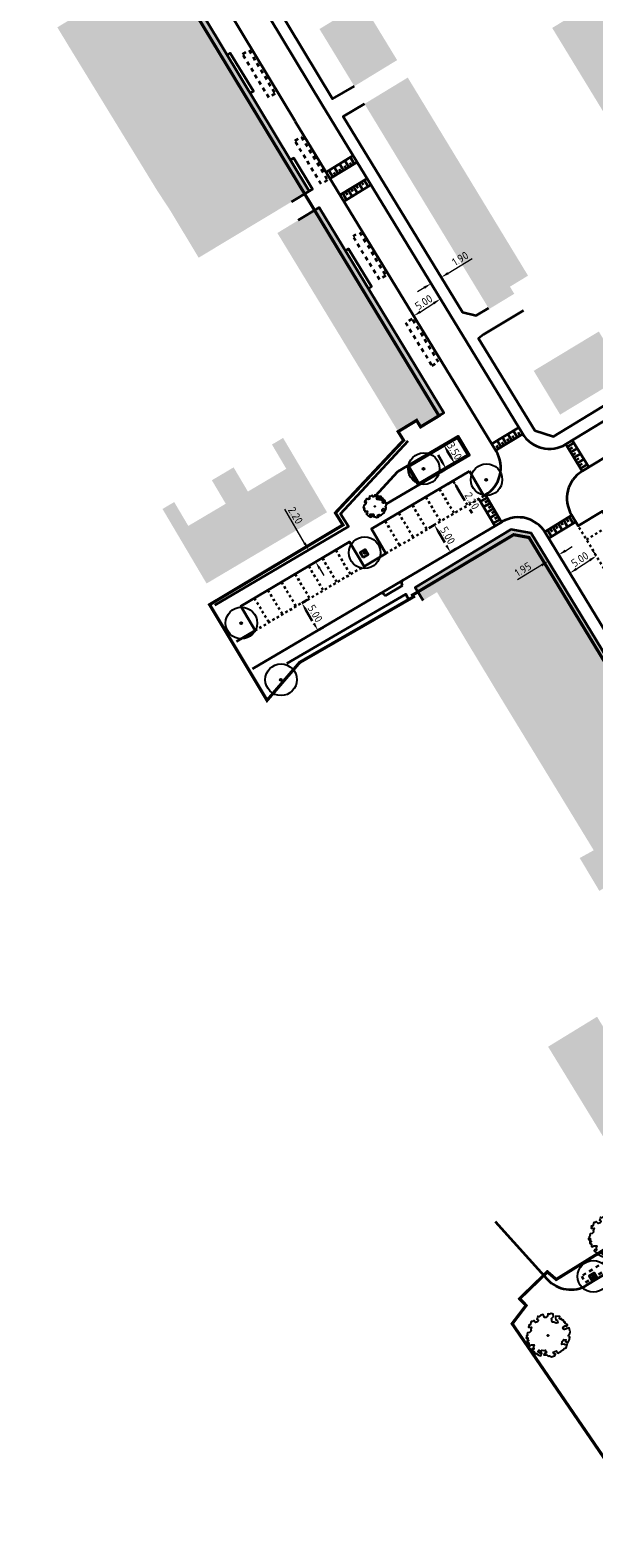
# Model space of a CAD drawing. Header units: metres. Extents: x 133860 to 134314, y 432787 to 433419.
# Tile 2 of 25: x 134029 to 134119, y 432787 to 433026. Entities that reach past the tile are written whole.
import ezdxf

# ---------------------------------------------------------------- set-up
doc = ezdxf.new("R2010")
doc.units = ezdxf.units.M
doc.linetypes.add('ACAD_ISO02W100', pattern=[15, 12, -3])
doc.linetypes.add('XX-HIDDEN', pattern=[4, 2, -2])
doc.layers.get('DEFPOINTS').update_dxf_attribs({"color": 201, "lineweight": 0})
for name, color, linetype, lineweight in [('B-WE-GR-BOOM-S', 90, 'Continuous', 25), ('B-WE-KG-WERKGRENS-G', 7, 'XX-WERKGRENS', 35), ('N-XX-GR-BOOM-S', 90, 'Continuous', 25), ('N-XX-GR-HAAG-G', 90, 'GR-HAAG1', 35), ('N-XX-VH-KANTOPSLUITING_ACHTERKANTBAND-G', 50, 'Continuous', 35), ('N-XX-VH-MATERIAALGRENS-G', 7, 'XX-HIDDEN', 35), ('X-XX-AL-M', 7, 'Continuous', 18)]:
    doc.layers.add(name, color=color, linetype=linetype, lineweight=lineweight)
doc.layers.add('B-XX-AL-ARC-bebouwing', color=254, linetype='Continuous')
doc.styles.add('NLCS-ISO-M500-T25', font='NLCS-ISO.ttf', dxfattribs={"height": 1.25})
doc.linetypes.add('GR-HAAG1', pattern='A,6,[176,NLCS.shx,S=0.125,R=0,X=0,Y=0],-2', length=8)
doc.linetypes.add('XX-WERKGRENS', pattern='A,0,[137,NLCS.SHX,S=0.5,R=0,X=0,Y=0],-30', length=30)
doc.dimstyles.new('NLCS-M500-T25-PIJL_L2_H1', dxfattribs={"dimscale": 0.5, "dimtxt": 2.5, "dimasz": 2.5, "dimexe": 2, "dimexo": 2, "dimgap": 0.7, "dimtad": 1, "dimzin": 0, "dimdsep": 46, "dimtxsty": 'NLCS-ISO-M500-T25', "dimcen": 2.5, "dimdle": 2, "dimclrd": 256, "dimclre": 256, "dimclrt": 7, "dimadec": 1, "dimazin": 0, "dimtfac": 1, "dimtdec": 3, "dimtofl": 0, "dimtmove": 0, "dimatfit": 3, "dimfxl": 2, "dimfxlon": 1, "dimtfillclr": 256, "dimtolj": 1, "dimtzin": 0, "dimlwd": -1, "dimlwe": -1, "dimarcsym": 0})

# ---------------------------------------------------------------- blocks, each defined once
blk = doc.blocks.new('SGR-BOOM_KROON-SO')
at = {"ltscale": 0.1}
h = blk.add_hatch(color=256, dxfattribs=at)
edge = h.paths.add_edge_path()
edge.add_arc((0, 0), 0.15, 0, 360)
for radius in [2.5, 0.045]:
    blk.add_circle((0.04, 0.02), radius)
blk.add_circle((0, 0), 0.15, dxfattribs=at)
blk = doc.blocks.new('*D93')
at = {"layer": 'DEFPOINTS', "color": 0, "transparency": 16777216}
for p in [(134111.02, 432942.38), (134111.32, 432941.89), (134112.69, 432943.39)]:
    blk.add_point(p, dxfattribs=at)
at = {"layer": 'X-XX-AL-M', "transparency": 16777216}
for p, q in [((134114.05, 432943.55), (134115.12, 432944.2)), ((134111.32, 432941.89), (134111.84, 432941.04)), ((134112.98, 432942.9), (134113.5, 432942.05)), ((134110.25, 432941.24), (134106.45, 432938.93))]:
    blk.add_line(p, q, dxfattribs=at)
for points in [[(134110.14, 432941.42), (134110.36, 432941.06), (134111.32, 432941.89)], [(134113.94, 432943.73), (134114.16, 432943.37), (134112.98, 432942.9)]]:
    blk.add_solid(points, dxfattribs=at)
at = {"layer": 'X-XX-AL-M', "color": 7, "transparency": 16777216, "insert": (134107.31, 432940.59), "char_height": 1.25, "attachment_point": 5, "rotation": 31.2945, "style": 'NLCS-ISO-M500-T25'}
blk.add_mtext('\\A1;1.95', dxfattribs=at)
blk = doc.blocks.new('SGR-BOOM_06')
at = {"linetype": 'Continuous', "flags": 128}
blk.add_lwpolyline([(2.7, 3.52), (2.53, 3.94), (2.2, 4.06), (1.94, 4.52), (1.27, 4.69), (0.86, 4.52), (1.11, 4.27), (1.06, 3.81), (0.23, 3.98), (0.35, 4.32), (0.18, 4.69), (-0.15, 4.61), (-0.49, 4.69), (-1.15, 4.65), (-1.49, 4.48), (-1.95, 4.57), (-2.54, 4.11), (-2.12, 3.9), (-1.99, 3.64), (-1.58, 3.44), (-1.99, 2.89), (-2.54, 2.77), (-2.92, 3.1), (-2.62, 3.22), (-2.87, 3.86), (-3.63, 3.43), (-4, 3.02), (-3.79, 2.85), (-4, 2.51), (-4.42, 2.35), (-4.72, 2.05), (-5.01, 1.21), (-3.88, 0.92), (-3.71, 0.54), (-4, 0.29), (-4.51, 0.29), (-4.6, 0.56), (-5.09, 0.38), (-4.76, -0.17), (-4.93, -0.38), (-4.72, -0.54), (-4.88, -1.01), (-4.53, -1.18), (-4.72, -1.55), (-4.42, -1.59), (-4.29, -1.71), (-4.62, -2.11), (-3.92, -2.68), (-3.67, -2.43), (-3.46, -1.97), (-3.63, -1.76), (-3.42, -1.17), (-3.12, -1.34), (-2.79, -1.76), (-2.5, -2.01), (-2.79, -2.81), (-3.42, -2.93), (-3.67, -3.39), (-3.33, -3.77), (-2.83, -3.9), (-2.77, -4.02), (-2.71, -4.15), (-2.33, -3.73), (-1.83, -3.73), (-1.57, -3.9), (-1.7, -4.27), (-1.7, -4.61), (-1.15, -4.74), (-0.61, -4.69), (-0.49, -4.94), (-0.23, -4.65), (0.1, -4.48), (-0.06, -4.01), (0.27, -3.9), (0.77, -4.02), (0.86, -4.61), (1.15, -4.57), (1.44, -4.74), (2.07, -4.23), (2.37, -4.36), (2.32, -4.15), (2.66, -3.98), (2.41, -3.73), (2.11, -3.64), (2.57, -3.23), (2.62, -2.98), (3.16, -2.85), (3.54, -3.06), (3.79, -2.81), (3.77, -2.63), (4.12, -2.63), (4.12, -2.39), (4.46, -2.26), (4.46, -2.05), (4.08, -2.05), (4.54, -1.59), (4.25, -1.42), (4.63, -1.55), (4.75, -1.26), (4.54, -0.92), (4.84, -0.46), (4.67, -0.25), (4.25, -0.25), (3.75, 0.08), (4.08, 0.29), (4.38, 0.84), (4.54, 0.59), (4.88, 0.71), (4.67, 1.43), (4.71, 1.89), (4.5, 1.97), (4.16, 2.64), (3.83, 3.01), (3.37, 2.6), (3.66, 2.43), (3.91, 1.8), (3.54, 1.72), (3.33, 2.14), (2.99, 2.05), (2.66, 2.31), (2.24, 2.51), (2.45, 2.68), (2.32, 2.93), (2.53, 3.18), (2.87, 3.06), (3.16, 3.23)], close=True, dxfattribs=at)
blk.add_circle((0, 0), 0.15)
blk = doc.blocks.new('*D152')
at = {"layer": 'DEFPOINTS', "color": 0, "transparency": 16777216}
for p in [(134094.24, 432983.39), (134094.25, 432983.37), (134090.02, 432980.7)]:
    blk.add_point(p, dxfattribs=at)
at = {"layer": 'X-XX-AL-M', "transparency": 16777216}
for p, q in [((134091.08, 432981.35), (134093.19, 432982.7)), ((134094.25, 432983.37), (134094.78, 432982.53)), ((134090.03, 432980.68), (134090.57, 432979.84))]:
    blk.add_line(p, q, dxfattribs=at)
for points in [[(134093.08, 432982.87), (134093.3, 432982.52), (134094.25, 432983.37)], [(134090.97, 432981.53), (134091.2, 432981.18), (134090.03, 432980.68)]]:
    blk.add_solid(points, dxfattribs=at)
at = {"layer": 'X-XX-AL-M', "color": 7, "transparency": 16777216, "insert": (134091.61, 432982.85), "char_height": 1.25, "attachment_point": 5, "rotation": 32.5276, "style": 'NLCS-ISO-M500-T25'}
blk.add_mtext('\\A1;5.00', dxfattribs=at)
blk = doc.blocks.new('*D193')
at = {"layer": 'DEFPOINTS', "color": 0, "transparency": 16777216}
for p in [(134118.94, 432942.73), (134118.99, 432942.65), (134114.8, 432939.92)]:
    blk.add_point(p, dxfattribs=at)
at = {"layer": 'X-XX-AL-M', "transparency": 16777216}
for p, q in [((134115.8, 432940.68), (134117.89, 432942.05)), ((134118.94, 432942.73), (134118.39, 432943.57)), ((134114.75, 432940), (134114.2, 432940.83))]:
    blk.add_line(p, q, dxfattribs=at)
for points in [[(134117.78, 432942.22), (134118, 432941.87), (134118.94, 432942.73)], [(134115.68, 432940.85), (134115.91, 432940.5), (134114.75, 432940)]]:
    blk.add_solid(points, dxfattribs=at)
at = {"layer": 'X-XX-AL-M', "color": 7, "transparency": 16777216, "insert": (134116.31, 432942.18), "char_height": 1.25, "attachment_point": 5, "rotation": 33.1321, "style": 'NLCS-ISO-M500-T25'}
blk.add_mtext('\\A1;5.00', dxfattribs=at)
blk = doc.blocks.new('*D197')
at = {"layer": 'DEFPOINTS', "color": 0, "transparency": 16777216}
for p in [(134072.5, 432943.16), (134074.5, 432941.78), (134073.62, 432941.26)]:
    blk.add_point(p, dxfattribs=at)
at = {"layer": 'X-XX-AL-M', "transparency": 16777216}
for p, q in [((134072.75, 432944.75), (134069.6, 432950.12)), ((134073.37, 432943.67), (134074.25, 432944.18)), ((134074.48, 432941.77), (134075.36, 432942.29)), ((134075.14, 432940.7), (134075.77, 432939.63))]:
    blk.add_line(p, q, dxfattribs=at)
for points in [[(134072.93, 432944.86), (134072.57, 432944.65), (134073.39, 432943.68)], [(134075.32, 432940.81), (134074.96, 432940.6), (134074.5, 432941.78)]]:
    blk.add_solid(points, dxfattribs=at)
at = {"layer": 'X-XX-AL-M', "color": 7, "transparency": 16777216, "insert": (134071.31, 432949.13), "char_height": 1.25, "attachment_point": 5, "rotation": 300.4789, "style": 'NLCS-ISO-M500-T25'}
blk.add_mtext('\\A1;2.20', dxfattribs=at)
blk = doc.blocks.new('*D198')
at = {"layer": 'DEFPOINTS', "color": 0, "transparency": 16777216}
for p in [(134094.76, 432960.32), (134094.85, 432960.37), (134096.63, 432957.36)]:
    blk.add_point(p, dxfattribs=at)
at = {"layer": 'N-XX-VH-MATERIAALGRENS-G', "transparency": 16777216}
for p, q in [((134094.76, 432960.32), (134093.89, 432959.81)), ((134095.9, 432958.38), (134095.39, 432959.24)), ((134096.53, 432957.3), (134095.67, 432956.79))]:
    blk.add_line(p, q, dxfattribs=at)
for points in [[(134095.57, 432959.34), (134095.21, 432959.13), (134094.76, 432960.32)], [(134096.08, 432958.48), (134095.72, 432958.27), (134096.53, 432957.3)]]:
    blk.add_solid(points, dxfattribs=at)
at = {"layer": 'N-XX-VH-MATERIAALGRENS-G', "color": 7, "transparency": 16777216, "insert": (134096.48, 432959.3), "char_height": 1.25, "attachment_point": 5, "rotation": 300.4789, "style": 'NLCS-ISO-M500-T25'}
blk.add_mtext('\\A1;3.50', dxfattribs=at)
blk = doc.blocks.new('*D199')
at = {"layer": 'DEFPOINTS', "color": 0, "transparency": 16777216}
for p in [(134096, 432956.99), (134096.27, 432954.59), (134097.12, 432955.09)]:
    blk.add_point(p, dxfattribs=at)
at = {"layer": 'N-XX-VH-MATERIAALGRENS-G', "transparency": 16777216}
for p, q in [((134094.52, 432957.56), (134093.88, 432958.64)), ((134095.15, 432956.49), (134094.29, 432955.98)), ((134096.27, 432954.59), (134095.4, 432954.08)), ((134096.9, 432953.51), (134099.28, 432949.46))]:
    blk.add_line(p, q, dxfattribs=at)
for points in [[(134094.7, 432957.67), (134094.34, 432957.46), (134095.15, 432956.49)], [(134097.08, 432953.62), (134096.72, 432953.41), (134096.27, 432954.59)]]:
    blk.add_solid(points, dxfattribs=at)
at = {"layer": 'N-XX-VH-MATERIAALGRENS-G', "color": 7, "transparency": 16777216, "insert": (134099.25, 432951.44), "char_height": 1.25, "attachment_point": 5, "rotation": 300.4789, "style": 'NLCS-ISO-M500-T25'}
blk.add_mtext('\\A1;2.20', dxfattribs=at)
blk = doc.blocks.new('*D200')
at = {"layer": 'DEFPOINTS', "color": 0, "transparency": 16777216}
for p in [(134093.29, 432947.62), (134095.83, 432943.31), (134095.83, 432943.31)]:
    blk.add_point(p, dxfattribs=at)
at = {"layer": 'N-XX-VH-MATERIAALGRENS-G', "transparency": 16777216}
for p, q in [((134093.29, 432947.62), (134092.43, 432947.11)), ((134093.92, 432946.54), (134095.19, 432944.39)), ((134095.83, 432943.31), (134096.69, 432943.82))]:
    blk.add_line(p, q, dxfattribs=at)
for points in [[(134094.1, 432946.65), (134093.75, 432946.43), (134093.29, 432947.62)], [(134095.37, 432944.49), (134095.01, 432944.28), (134095.83, 432943.31)]]:
    blk.add_solid(points, dxfattribs=at)
at = {"layer": 'N-XX-VH-MATERIAALGRENS-G', "color": 7, "transparency": 16777216, "insert": (134095.4, 432945.96), "char_height": 1.25, "attachment_point": 5, "rotation": 300.4789, "style": 'NLCS-ISO-M500-T25'}
blk.add_mtext('\\A1;5.00', dxfattribs=at)
blk = doc.blocks.new('*D201')
at = {"layer": 'DEFPOINTS', "color": 0, "transparency": 16777216}
for p in [(134072.12, 432935.16), (134074.66, 432930.85), (134074.85, 432930.97)]:
    blk.add_point(p, dxfattribs=at)
at = {"layer": 'N-XX-VH-MATERIAALGRENS-G', "transparency": 16777216}
for p, q in [((134072.32, 432935.27), (134073.18, 432935.78)), ((134072.95, 432934.2), (134074.22, 432932.04)), ((134074.85, 432930.97), (134075.72, 432931.47))]:
    blk.add_line(p, q, dxfattribs=at)
for points in [[(134073.13, 432934.3), (134072.77, 432934.09), (134072.32, 432935.27)], [(134074.4, 432932.15), (134074.04, 432931.94), (134074.85, 432930.97)]]:
    blk.add_solid(points, dxfattribs=at)
at = {"layer": 'N-XX-VH-MATERIAALGRENS-G', "color": 7, "transparency": 16777216, "insert": (134074.43, 432933.61), "char_height": 1.25, "attachment_point": 5, "rotation": 300.4789, "style": 'NLCS-ISO-M500-T25'}
blk.add_mtext('\\A1;5.00', dxfattribs=at)
blk = doc.blocks.new('*D202')
at = {"layer": 'DEFPOINTS', "color": 0, "transparency": 16777216}
for p in [(134094.39, 432986.79), (134093.62, 432984.4), (134095.24, 432985.39)]:
    blk.add_point(p, dxfattribs=at)
at = {"layer": 'X-XX-AL-M', "transparency": 16777216}
for p, q in [((134095.45, 432987.44), (134099.25, 432989.76)), ((134094.72, 432986.24), (134093.86, 432987.65)), ((134091.7, 432985.15), (134090.63, 432984.5)), ((134093.1, 432985.25), (134092.24, 432986.66))]:
    blk.add_line(p, q, dxfattribs=at)
for points in [[(134095.34, 432987.62), (134095.56, 432987.27), (134094.39, 432986.79)], [(134091.59, 432985.33), (134091.8, 432984.98), (134092.76, 432985.8)]]:
    blk.add_solid(points, dxfattribs=at)
at = {"layer": 'X-XX-AL-M', "color": 7, "transparency": 16777216, "insert": (134097.38, 432989.76), "char_height": 1.25, "attachment_point": 5, "rotation": 31.3591, "style": 'NLCS-ISO-M500-T25'}
blk.add_mtext('\\A1;1.90', dxfattribs=at)

msp = doc.modelspace()

# ---------------------------------------------------------------- hatches: boundary and pattern name
at = {"layer": 'B-XX-AL-ARC-bebouwing'}
h = msp.add_hatch(color=256, dxfattribs=at)
h.dxf.hatch_style = 1
h.paths.add_polyline_path([(134062.691, 433018.382), (134059.904, 433023.011), (134057.285, 433027.362), (134054.456, 433032.061), (134051.751, 433036.555), (134045.067, 433032.531), (134043.011, 433031.293), (134042.701, 433031.807), (134033.627, 433026.345), (134035.112, 433023.877), (134036.661, 433021.348), (134038.636, 433018.123), (134040.476, 433015.121), (134042.179, 433012.34), (134044, 433009.365), (134045.892, 433006.279), (134047.609, 433003.475), (134049.418, 433000.522), (134051.493, 432997.364), (134053.23, 432994.478), (134054.968, 432991.592), (134055.988, 432989.898), (134066.81, 432996.412), (134072.771, 433000), (134073.495, 433000.436), (134070.661, 433005.144), (134067.999, 433009.566), (134065.267, 433014.104)])
h = msp.add_hatch(color=256, dxfattribs=at)
h.dxf.hatch_style = 1
h.paths.add_polyline_path([(134084.208, 433026.384), (134081.882, 433030.201), (134075.111, 433026.076), (134077.437, 433022.259)])
h = msp.add_hatch(color=256, dxfattribs=at)
h.dxf.hatch_style = 1
h.paths.add_polyline_path([(134121.338, 433025.715), (134118.553, 433030.281), (134111.937, 433026.245), (134114.722, 433021.679)])
h = msp.add_hatch(color=256, dxfattribs=at)
h.dxf.hatch_style = 1
h.paths.add_polyline_path([(134087.394, 433021.154), (134084.208, 433026.384), (134077.437, 433022.259), (134080.623, 433017.029)])
h = msp.add_hatch(color=256, dxfattribs=at)
h.dxf.hatch_style = 1
h.paths.add_polyline_path([(134121.338, 433025.715), (134114.722, 433021.679), (134117.389, 433017.307), (134124.005, 433021.343)])
h = msp.add_hatch(color=256, dxfattribs=at)
h.dxf.hatch_style = 1
h.paths.add_polyline_path([(134124.005, 433021.343), (134117.389, 433017.307), (134120.161, 433012.763), (134126.777, 433016.799)])
h = msp.add_hatch(color=256, dxfattribs=at)
h.dxf.hatch_style = 1
h.paths.add_polyline_path([(134089.08, 433018.392), (134082.236, 433014.235), (134085.012, 433009.665), (134091.856, 433013.822)])
h = msp.add_hatch(color=256, dxfattribs=at)
h.dxf.hatch_style = 1
h.paths.add_polyline_path([(134094.536, 433009.409), (134091.856, 433013.822), (134085.012, 433009.665), (134087.692, 433005.252)])
h = msp.add_hatch(color=256, dxfattribs=at)
h.dxf.hatch_style = 1
h.paths.add_polyline_path([(134097.218, 433004.992), (134094.536, 433009.409), (134087.692, 433005.252), (134090.374, 433000.835)])
h = msp.add_hatch(color=256, dxfattribs=at)
h.dxf.hatch_style = 1
h.paths.add_polyline_path([(134100.152, 433000.162), (134099.922, 433000.54), (134097.218, 433004.992), (134090.374, 433000.835), (134090.881, 433000), (134093.307, 432996.005)])
h = msp.add_hatch(color=256, dxfattribs=at)
h.dxf.hatch_style = 1
h.paths.add_polyline_path([(134103.007, 432995.46), (134100.25, 433000), (134100.152, 433000.162), (134093.307, 432996.005), (134096.163, 432991.304)])
h = msp.add_hatch(color=256, dxfattribs=at)
h.dxf.hatch_style = 1
h.paths.add_polyline_path([(134080.532, 432988.784), (134077.823, 432993.236), (134075.036, 432997.816), (134068.443, 432993.804), (134071.23, 432989.224), (134073.938, 432984.772), (134076.647, 432980.32), (134079.355, 432975.869), (134082.064, 432971.417), (134084.773, 432966.965), (134091.367, 432970.977), (134088.658, 432975.429), (134085.95, 432979.88), (134083.241, 432984.332)])
h = msp.add_hatch(color=256, dxfattribs=at)
h.dxf.hatch_style = 1
h.paths.add_polyline_path([(134105.863, 432990.759), (134103.007, 432995.46), (134096.163, 432991.304), (134099.018, 432986.602)])
h = msp.add_hatch(color=256, dxfattribs=at)
h.dxf.hatch_style = 1
h.paths.add_polyline_path([(134108.113, 432987.054), (134105.863, 432990.759), (134099.018, 432986.602), (134101.856, 432981.931), (134101.952, 432981.772), (134105.934, 432984.19), (134105.251, 432985.315)])
h = msp.add_hatch(color=256, dxfattribs=at)
h.dxf.hatch_style = 1
h.paths.add_polyline_path([(134119.309, 432978.218), (134114.223, 432975.146), (134118.405, 432968.223), (134123.49, 432971.294)])
h = msp.add_hatch(color=256, dxfattribs=at)
h.dxf.hatch_style = 1
h.paths.add_polyline_path([(134114.223, 432975.146), (134109.01, 432971.998), (134113.191, 432965.074), (134118.405, 432968.223)])
h = msp.add_hatch(color=256, dxfattribs=at)
h.dxf.hatch_style = 1
h.paths.add_polyline_path([(134091.367, 432970.977), (134084.773, 432966.965), (134087.56, 432962.385), (134090.481, 432964.163), (134091.115, 432963.12), (134091.293, 432963.228), (134094.788, 432965.355)])
h = msp.add_hatch(color=256, dxfattribs=at)
h.dxf.hatch_style = 1
h.paths.add_polyline_path([(134076.299, 432949.633), (134069.349, 432961.383), (134067.585, 432960.34), (134069.857, 432956.499), (134066.906, 432954.753), (134063.779, 432952.903), (134061.517, 432956.726), (134059.94, 432955.793), (134058.075, 432954.69), (134060.274, 432950.972), (134057.584, 432949.381), (134054.349, 432947.468), (134052.116, 432951.244), (134050.264, 432950.149), (134057.238, 432938.358), (134062.251, 432941.323), (134066.789, 432944.008)])
h = msp.add_hatch(color=256, dxfattribs=at)
h.dxf.hatch_style = 1
h.paths.add_polyline_path([(134076.299, 432949.633), (134069.349, 432961.383), (134067.585, 432960.34), (134069.857, 432956.499), (134066.906, 432954.753), (134063.779, 432952.903), (134061.517, 432956.726), (134059.94, 432955.793), (134058.075, 432954.69), (134060.274, 432950.972), (134057.584, 432949.381), (134054.349, 432947.468), (134052.116, 432951.244), (134050.264, 432950.149), (134057.238, 432938.358), (134062.251, 432941.323), (134066.789, 432944.008), (134071.53, 432946.812)])
h = msp.add_hatch(color=256, dxfattribs=at)
h.dxf.hatch_style = 1
h.paths.add_polyline_path([(134121.6, 432925.15), (134108.612, 432946.342), (134105.378, 432946.895), (134090.255, 432937.715), (134091.521, 432935.668), (134091.829, 432935.855), (134093.7, 432936.991), (134096.844, 432931.78), (134099.91, 432926.698), (134102.977, 432921.615), (134103.302, 432921.077), (134106.066, 432916.546), (134109.158, 432911.479), (134112.249, 432906.413), (134115.34, 432901.346), (134118.509, 432896.152), (134116.29, 432894.93), (134119.398, 432889.723), (134121.569, 432891.06), (134124.745, 432885.889), (134127.84, 432880.849), (134130.936, 432875.807), (134134.033, 432870.765), (134137.129, 432865.723), (134140.225, 432860.682), (134143.321, 432855.641), (134146.288, 432850.809), (134144.386, 432849.659), (134144.19, 432849.54), (134145.221, 432847.837), (134160.545, 432857.217), (134160.968, 432860.213), (134152.225, 432874.665), (134151.801, 432875.367), (134146.005, 432884.948), (134145.535, 432885.725), (134139.92, 432895.007), (134139.471, 432895.75), (134135.237, 432902.748), (134132.973, 432901.308), (134131.954, 432902.154), (134134.583, 432903.762)])
h = msp.add_hatch(color=256, dxfattribs=at)
h.dxf.hatch_style = 1
h.paths.add_polyline_path([(134121.945, 432865.063), (134119.034, 432869.818), (134111.29, 432865.077), (134114.26, 432860.225), (134116.988, 432855.769), (134119.86, 432851.078), (134122.614, 432846.58), (134125.495, 432841.874), (134133.18, 432846.712), (134130.299, 432851.418), (134127.545, 432855.916), (134124.673, 432860.607)])

# ---------------------------------------------------------------- linework, layer by layer
msp.add_line((134106.282, 432833.684), (134111.712, 432827.667))
at = {"layer": 'B-WE-KG-WERKGRENS-G', "linetype": 'ACAD_ISO02W100', "ltscale": 0.2, "const_width": 0.5, "flags": 128}
msp.add_lwpolyline([(133876.119, 433170.393), (133877.601, 433171.792), (133886.823, 433158.862), (133877.946, 433152.192), (133905.866, 433113.146), (133909.714, 433104.864), (133925.215, 433080.405), (133929.948, 433077.023), (133960.91, 433027.75), (133993.38, 433046.759), (134012.691, 433058.563), (134011.841, 433058.277), (134028.125, 433067.541), (134027.375, 433068.849), (134030.06, 433070.532), (134094.013, 432964.89), (134091.108, 432963.131), (134090.481, 432964.163), (134087.559, 432962.387), (134088.413, 432961.012), (134077.63, 432949.53), (134078.824, 432947.621), (134057.722, 432935.011), (134066.81, 432919.871), (134071.968, 432925.868), (134089.993, 432936.255), (134089.828, 432936.526), (134105.835, 432946.078), (134108.265, 432945.632), (134160.348, 432859.973), (134159.989, 432857.745), (134144.013, 432847.922), (134143.712, 432847.181), (134143.712, 432847.181), (134125.745, 432836.425), (134112.574, 432828.259), (134111.172, 432829.463), (134106.776, 432825.214), (134107.813, 432824.152), (134105.604, 432821.255), (134122.744, 432796.236), (134123.883, 432796.885), (134132.076, 432787.735), (134133.141, 432788.699), (134135.653, 432790.291), (134137.641, 432790.089), (134146.495, 432795.532), (134128.036, 432825.414), (134167.744, 432849.325), (134181.483, 432826.755), (134184.931, 432828.731), (134220.703, 432851.248), (134220.703, 432851.248), (134208.544, 432870.966), (134243.719, 432892.344), (134244.801, 432892.868), (134244.702, 432893.039), (134255.087, 432899.603), (134259.849, 432891.768), (134259.849, 432891.768), (134271.831, 432873.596), (134283.708, 432881.402), (134278.548, 432889.497), (134289.255, 432898.638), (134237.086, 432958.184), (134236.053, 432957.231), (134176.814, 433055.649), (134176.596, 433057.613), (134184.443, 433067.451, 0.2853411), (134187.793, 433121.123), (134182.407, 433130.652), (134178.658, 433139.514), (134131.008, 433218.593), (134131.184, 433220.239), (134137.991, 433224.332), (134139.16, 433224.558), (134147.057, 433229.244), (134167.516, 433242.252), (134166.906, 433244.94), (134170.758, 433255.827), (134123.531, 433334.918), (134124.125, 433338.316), (134075.594, 433418.255), (134070.69, 433410.108), (134069.726, 433406.115), (134069.585, 433403.493), (134070.514, 433401.991), (134066.97, 433398.118), (134064.196, 433396.052), (134062.557, 433394.861), (134060.862, 433393.544), (134055.746, 433389.219), (134055.62, 433385.638), (134058.821, 433380.453), (134060.176, 433379.677), (134062.477, 433377.628), (134068.493, 433367.239), (134069.718, 433365.583), (134086.166, 433375.661), (134113.988, 433328.809), (134115.761, 433329.788), (134133.828, 433299.857), (134113.768, 433287.824), (134123.045, 433272.178), (134143.074, 433284.053), (134158.161, 433259.191), (134156.58, 433253.71), (134151.403, 433250.669), (134152.916, 433248.117), (134148.779, 433245.664), (134140.868, 433241.112), (134139.795, 433240.371), (134139.721, 433239.669), (134138.546, 433239.024), (134137.939, 433239.2), (134134.418, 433237.066), (134134.437, 433236.567), (134133.261, 433235.921), (134132.558, 433235.995), (134124.156, 433230.674), (134122.947, 433230.929), (134039.96, 433370.22), (134031.347, 433363.971), (134032.232, 433363.571), (134040.705, 433349.507), (134042.959, 433345.177), (134114.625, 433225.07), (134098.399, 433214.922), (134061.859, 433192.69), (134003.35, 433289.641), (133957.003, 433230.386), (133980.382, 433193.5), (133998.156, 433204.411), (133997.717, 433205.125), (134013.217, 433214.905), (134015.369, 433211.187), (133999.827, 433201.688), (134005.138, 433193.038), (134004.433, 433192.603), (134019.821, 433167.873), (133994.289, 433152.336), (133995.197, 433150.879), (133992.315, 433149.042), (133992.402, 433147.598), (133991.415, 433146.979), (133990.828, 433147.269), (133989.676, 433146.546), (133989.631, 433146.146), (133988.275, 433144.923), (133987.514, 433145.298), (133982.75, 433142.305), (133982.554, 433141.37), (133981.416, 433140.645), (133980.772, 433140.986), (133979.607, 433140.244), (133979.409, 433139.299), (133978.245, 433138.557), (133976.957, 433139.297), (133965.146, 433131.906), (133957.722, 433143.515), (133955.914, 433146.774), (133942.349, 433138.295), (133913.168, 433179.354), (133897.868, 433168.512), (133890.989, 433178.624), (133890.167, 433179.801), (133900.911, 433193.564), (133895.27, 433198.414), (133910.184, 433217.825), (133900.154, 433225.259), (133864.317, 433180.57), (133864.317, 433180.57), (133875.618, 433170.924)], format="xyb", dxfattribs=at)
at = {"layer": 'N-XX-GR-HAAG-G', "ltscale": 0.2, "flags": 128}
for points in [[(134064.157, 433015.946), (134064.668, 433016.259), (134060.995, 433022.264), (134060.483, 433021.951)], [(134073.495, 433000.436), (134074.009, 433000.745), (134071.047, 433005.665), (134070.534, 433005.356)], [(134082.85, 432985.005), (134083.361, 432985.317), (134079.688, 432991.322), (134079.176, 432991.009)]]:
    msp.add_lwpolyline(points, dxfattribs=at)
for points in [[(134098.581, 432958.737), (134090.842, 432954.183), (134089.269, 432956.854), (134096.969, 432961.386)], [(134082.02, 432942.483), (134081.55, 432943.261), (134082.329, 432943.731), (134082.798, 432942.953)], [(134118.255, 432828.065), (134117.785, 432828.843), (134118.564, 432829.313), (134119.033, 432828.535)]]:
    msp.add_lwpolyline(points, close=True, dxfattribs=at)
at = {"layer": 'N-XX-VH-KANTOPSLUITING_ACHTERKANTBAND-G'}
for p, q in [((134036.599, 433078.693), (134075.537, 433014.068)), ((134107.228, 432962.068), (134075.538, 433014.069)), ((134103.079, 432959.269), (134071.268, 433011.467)), ((134076.152, 433003.453), (134080.425, 433006.049)), ((134077.204, 433002.688), (134076.579, 433003.713)), ((134076.776, 433002.429), (134081.05, 433005.024)), ((134078.058, 433003.207), (134077.434, 433004.232)), ((134078.486, 433003.467), (134078.225, 433003.894)), ((134078.913, 433003.726), (134078.289, 433004.751)), ((134079.34, 433003.986), (134079.08, 433004.413)), ((134079.768, 433004.245), (134079.143, 433005.27)), ((134080.195, 433004.505), (134079.935, 433004.932)), ((134080.622, 433004.765), (134079.998, 433005.789)), ((134077.631, 433002.948), (134077.371, 433003.375)), ((134078.356, 432999.837), (134082.629, 433002.432)), ((134078.98, 432998.812), (134083.254, 433001.407)), ((134081.117, 433000.11), (134080.493, 433001.134)), ((134081.232, 433000.882), (134080.92, 433001.394)), ((134081.972, 433000.629), (134081.347, 433001.653)), ((134082.087, 433001.401), (134081.775, 433001.913)), ((134082.827, 433001.148), (134082.202, 433002.173)), ((134079.408, 432999.071), (134078.783, 433000.096)), ((134079.523, 432999.843), (134079.211, 433000.356)), ((134080.262, 432999.591), (134079.638, 433000.615)), ((134080.378, 433000.362), (134080.065, 433000.875)), ((134147.17, 432980.533), (134114.098, 432960.399)), ((134149.801, 432976.281), (134116.658, 432956.105)), ((134102.362, 432960.432), (134106.636, 432963.027)), ((134102.985, 432959.406), (134107.259, 432962.002)), ((134103.847, 432959.93), (134103.223, 432960.954)), ((134104.275, 432960.189), (134103.962, 432960.701)), ((134104.702, 432960.449), (134104.077, 432961.473)), ((134105.129, 432960.708), (134104.817, 432961.221)), ((134105.557, 432960.968), (134104.932, 432961.992)), ((134105.984, 432961.227), (134105.672, 432961.74)), ((134106.411, 432961.487), (134105.787, 432962.512)), ((134106.839, 432961.746), (134106.526, 432962.259)), ((134115.377, 432960.593), (134114.358, 432959.972)), ((134115.117, 432961.02), (134117.718, 432956.75)), ((134103.42, 432959.67), (134103.108, 432960.182)), ((134114.092, 432960.396), (134116.693, 432956.126)), ((134115.124, 432959.854), (134114.618, 432959.545)), ((134115.897, 432959.739), (134114.878, 432959.118)), ((134115.645, 432959), (134115.138, 432958.691)), ((134116.417, 432958.885), (134115.398, 432958.264)), ((134116.165, 432958.146), (134115.658, 432957.837)), ((134088.996, 432956.925), (134090.771, 432953.909)), ((134116.938, 432958.031), (134115.918, 432957.41)), ((134116.685, 432957.292), (134116.178, 432956.983)), ((134117.458, 432957.177), (134116.438, 432956.556)), ((134100.321, 432951.755), (134102.877, 432947.458)), ((134100.577, 432951.326), (134101.611, 432951.934)), ((134101.088, 432950.466), (134102.122, 432951.075)), ((134101.349, 432951.2), (134101.866, 432951.505)), ((134101.355, 432952.364), (134103.911, 432948.066)), ((134101.599, 432949.607), (134102.633, 432950.215)), ((134101.86, 432950.341), (134102.378, 432950.645)), ((134102.11, 432948.747), (134103.144, 432949.356)), ((134102.371, 432949.481), (134102.889, 432949.786)), ((134102.883, 432948.622), (134103.4, 432948.926)), ((134115.037, 432949.149), (134110.768, 432946.547)), ((134114.496, 432948.117), (134114.185, 432948.629)), ((134115.235, 432947.864), (134114.612, 432948.89)), ((134064.497, 432924.87), (134104.034, 432948.139)), ((134102.621, 432947.888), (134103.655, 432948.496)), ((134111.819, 432945.783), (134111.196, 432946.808)), ((134115.662, 432948.124), (134111.392, 432945.523)), ((134111.934, 432946.556), (134111.623, 432947.068)), ((134112.673, 432946.303), (134112.05, 432947.329)), ((134112.788, 432947.076), (134112.477, 432947.589)), ((134113.527, 432946.823), (134112.904, 432947.849)), ((134113.642, 432947.596), (134113.331, 432948.109)), ((134114.381, 432947.344), (134113.758, 432948.369)), ((134088.22, 432938.039), (134085.483, 432936.411)), ((134088.118, 432938.211), (134088.221, 432938.039)), ((134085.381, 432936.583), (134085.483, 432936.411)), ((134117.462, 432827.387), (134161.125, 432854.113)), ((134102.898, 432837.432), (134111.14, 432828.301))]:
    msp.add_line(p, q, dxfattribs=at)
at = {"layer": 'N-XX-VH-KANTOPSLUITING_ACHTERKANTBAND-G', "ltscale": 0.3}
for points in [[(134053.954, 433053.571), (134077.164, 433015.048), (134080.623, 433017.029)], [(134054.364, 433049.209), (134050.081, 433046.628), (134071.253, 433011.489)], [(134070.676, 432998.739), (134073.495, 433000.436), (134051.75, 433036.555), (134047.913, 433034.245)], [(134082.236, 433014.235), (134078.866, 433012.258), (134097.73, 432981.305), (134099.93, 432980.746), (134101.862, 432981.92)], [(134071.739, 432995.81), (134075.036, 432997.816), (134094.788, 432965.355), (134091.295, 432963.225)], [(134107.408, 432981.535), (134101.066, 432977.771), (134100.279, 432977.122), (134109.165, 432962.541), (134112.167, 432961.624), (134146.877, 432982.755), (134147.684, 432985.597)], [(134058.563, 432934.953), (134079.698, 432947.392), (134078.427, 432949.402), (134089.123, 432960.944)], [(134098.851, 432956.112), (134083.339, 432946.982), (134085.621, 432943.104), (134082.154, 432941.063), (134079.872, 432944.941), (134062.635, 432934.797), (134064.918, 432930.919), (134061.961, 432929.179)], [(134098.851, 432956.112), (134101.134, 432952.234), (134101.345, 432952.358)], [(134114.986, 432949.237), (134116.056, 432947.476), (134119.901, 432949.814), (134127.69, 432937), (134123.862, 432934.668)], [(134145.221, 432847.837), (134160.545, 432857.217), (134160.968, 432860.213), (134108.612, 432946.342), (134105.378, 432946.895), (134090.255, 432937.715), (134091.521, 432935.668)], [(134110.842, 432946.427), (134162.787, 432860.975), (134167.057, 432863.576)], [(134089.366, 432935.638), (134088.773, 432936.651), (134069.948, 432925.705)]]:
    msp.add_lwpolyline(points, dxfattribs=at)
at = {"layer": 'N-XX-VH-KANTOPSLUITING_ACHTERKANTBAND-G', "linetype": 'XX-HIDDEN', "ltscale": 0.3}
for points in [[(134068.095, 433015.858), (134067.068, 433015.239), (134062.939, 433022.091), (134063.967, 433022.71)], [(134080.42, 432993.279), (134081.448, 432993.898), (134085.611, 432987.067), (134084.583, 432986.448)], [(134093.937, 432973.404), (134089.774, 432980.236), (134088.746, 432979.616), (134092.91, 432972.785)], [(134116.601, 432828.794), (134117.227, 432827.77), (134124.05, 432831.947), (134123.424, 432832.97)]]:
    msp.add_lwpolyline(points, close=True, dxfattribs=at)
msp.add_lwpolyline([(134071.196, 433008.387), (134072.236, 433009.013), (134076.4, 433002.182), (134075.372, 433001.562), (134071.209, 433008.394)], dxfattribs=at)
at = {"layer": 'N-XX-VH-KANTOPSLUITING_ACHTERKANTBAND-G', "ltscale": 0.3}
msp.add_lwpolyline([(134087.532, 432956.064), (134097.037, 432961.658), (134098.857, 432958.668), (134085.729, 432950.942), (134083.979, 432952.23)], close=True, dxfattribs=at)
at = {"layer": 'N-XX-VH-KANTOPSLUITING_ACHTERKANTBAND-G'}
for centre, radius, start, end in [((134111.498, 432964.67), 5, 211.3591, 301.33252), ((134098.809, 432956.667), 5, 300.47893, 31.3591), ((134119.258, 432951.834), 5, 121.33252, 211.29453), ((134106.57, 432943.83), 5, 31.29453, 120.47893), ((134084.951, 432936.328), 0.5, 30.73477, 120.73477), ((134088.567, 432938.435), 0.5, 120.73477, 210.73477), ((134114.852, 432831.651), 5, 222.06959, 301.47129)]:
    msp.add_arc(centre, radius, start, end, dxfattribs=at)
at = {"layer": 'N-XX-VH-MATERIAALGRENS-G', "ltscale": 0.2}
for p, q in [((134096.266, 432954.59), (134098.548, 432950.712)), ((134085.621, 432943.104), (134101.134, 432952.234)), ((134091.957, 432952.054), (134094.239, 432948.176)), ((134094.111, 432953.322), (134096.394, 432949.444)), ((134087.648, 432949.518), (134089.93, 432945.64)), ((134089.802, 432950.786), (134092.085, 432946.908)), ((134085.493, 432948.25), (134087.776, 432944.372)), ((134125.146, 432932.523), (134116.056, 432947.476)), ((134117.354, 432945.34), (134121.2, 432947.678)), ((134075.563, 432942.405), (134077.845, 432938.527)), ((134077.717, 432943.673), (134080, 432939.795)), ((134064.918, 432930.919), (134082.154, 432941.063)), ((134071.254, 432939.869), (134073.536, 432935.991)), ((134073.408, 432941.137), (134075.691, 432937.259)), ((134066.944, 432937.333), (134069.227, 432933.455)), ((134069.099, 432938.601), (134071.381, 432934.723)), ((134064.79, 432936.065), (134067.072, 432932.187))]:
    msp.add_line(p, q, dxfattribs=at)

# ---------------------------------------------------------------- block references
at = {"layer": 'B-WE-GR-BOOM-S', "linetype": 'Continuous'}
for p in [(134091.583, 432956.5, 0.962), (134101.501, 432954.748), (134082.226, 432943.214), (134062.719, 432932.074), (134068.998, 432923.103, 1.542), (134118.404, 432828.721)]:
    msp.add_blockref('SGR-BOOM_KROON-SO', p, dxfattribs=at)
at = {"layer": 'N-XX-GR-BOOM-S', "rotation": 213.0148718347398}
for p, xscale, yscale, zscale in [((134083.855, 432950.558), 0.3648529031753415, 0.3648529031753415, 0.3648529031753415), ((134121.162, 432835.042), 0.6955700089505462, 0.6955700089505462, 0.6955700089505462), ((134111.256, 432819.392, 1.698), 0.6955700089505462, 0.6955700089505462, 0.6955700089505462)]:
    msp.add_blockref('SGR-BOOM_06', p, dxfattribs=dict(at, xscale=xscale, yscale=yscale, zscale=zscale))

# ---------------------------------------------------------------- dimensions: what is measured, and where the dimension line sits
at = {"layer": 'N-XX-VH-MATERIAALGRENS-G'}
for p1, p2, distance, picture, middle in [((134096.628, 432957.356), (134094.852, 432960.372), 0.112, '*D198', (134096.484, 432959.302)), ((134093.291, 432947.618), (134095.827, 432943.309), 0, '*D200', (134095.399, 432945.958)), ((134072.122, 432935.159), (134074.658, 432930.85), 0.228, '*D201', (134074.426, 432933.614))]:
    dim = msp.add_aligned_dim(p1=p1, p2=p2, distance=distance, dimstyle='NLCS-M500-T25-PIJL_L2_H1', dxfattribs=at)
    dim.commit()
    dim.dimension.update_dxf_attribs({"geometry": picture, "text_midpoint": middle})
dim = msp.add_linear_dim(base=(134096.266, 432954.59), p1=(134096.004, 432956.989), p2=(134097.12, 432955.093), angle=300.47893, dimstyle='NLCS-M500-T25-PIJL_L2_H1', dxfattribs=at)
dim.commit()
dim.dimension.update_dxf_attribs({"geometry": '*D199', "text_midpoint": (134098.409, 432950.949), "dimtype": 161})
at = {"layer": 'X-XX-AL-M'}
for base, p1, p2, angle, picture, middle in [((134094.385, 432986.793), (134093.618, 432984.401), (134095.241, 432985.389), 31.3591, '*D202', (134097.886, 432988.927)), ((134074.503, 432941.782), (134072.505, 432943.158), (134073.621, 432941.262), 300.47893, '*D197', (134070.471, 432948.632))]:
    dim = msp.add_linear_dim(base=base, p1=p1, p2=p2, angle=angle, dimstyle='NLCS-M500-T25-PIJL_L2_H1', dxfattribs=at)
    dim.commit()
    dim.dimension.update_dxf_attribs({"geometry": picture, "text_midpoint": middle, "dimtype": 161})
for p1, p2, distance, picture, middle in [((134090.02, 432980.698), (134094.236, 432983.387), -0.018, '*D152', (134091.613, 432982.849)), ((134112.687, 432943.393), (134111.02, 432942.38), 0.573, '*D93', (134107.308, 432940.594)), ((134114.8, 432939.916), (134118.99, 432942.65), 0.095, '*D193', (134116.31, 432942.179))]:
    dim = msp.add_aligned_dim(p1=p1, p2=p2, distance=distance, dimstyle='NLCS-M500-T25-PIJL_L2_H1', dxfattribs=at)
    dim.commit()
    dim.dimension.update_dxf_attribs({"geometry": picture, "text_midpoint": middle})

doc.saveas('drawing.dxf')
